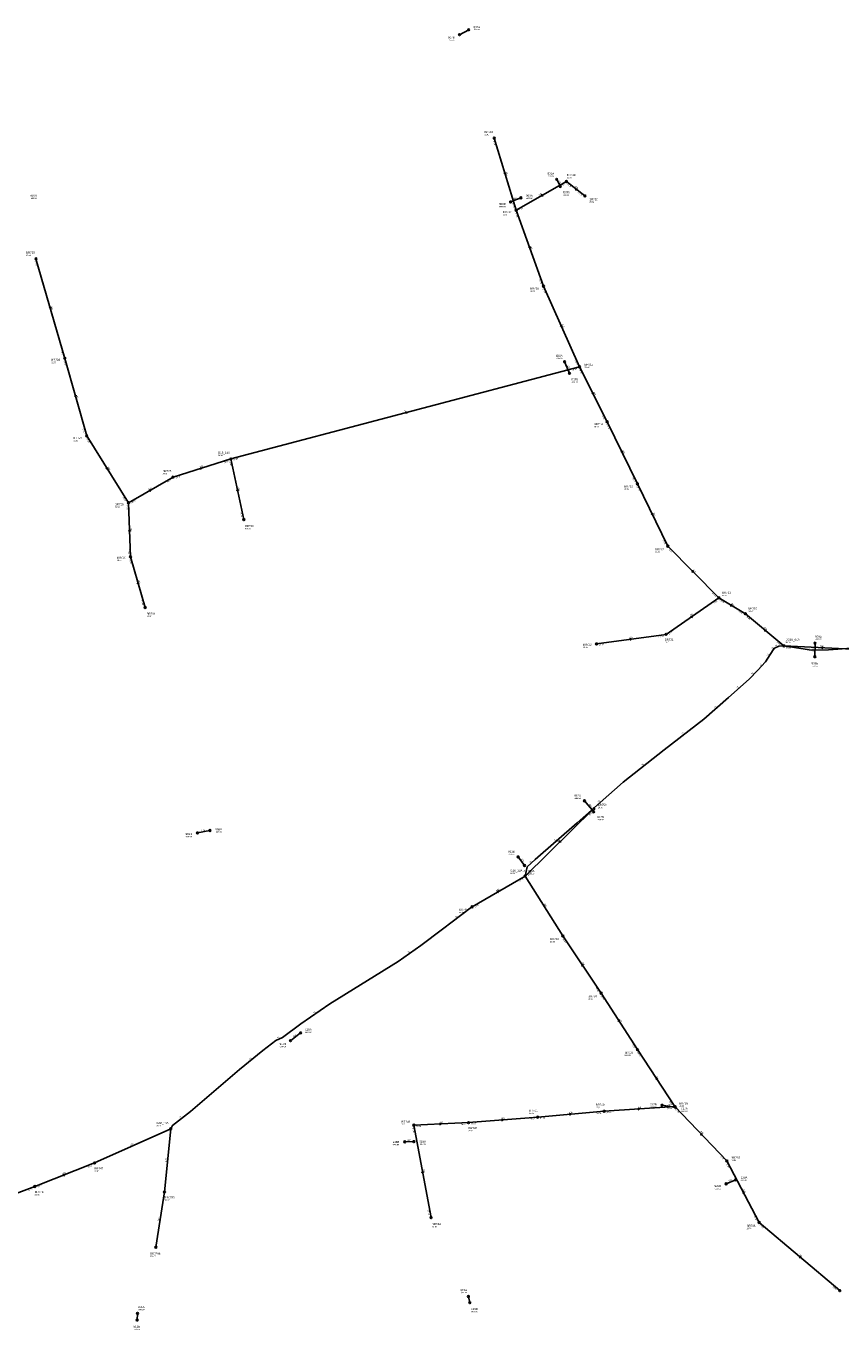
# Model space of a CAD drawing. Header units: metres. Extents: x 179992 to 198392, y 351761 to 369438.
# Tile 144 of 194: x 190264 to 190978, y 363379 to 364523. Entities that reach past the tile are written whole.
import ezdxf

# ---------------------------------------------------------------- set-up
doc = ezdxf.new("R2010")
doc.units = ezdxf.units.M

msp = doc.modelspace()

# ---------------------------------------------------------------- linework, layer by layer
at = {"layer": 'B-WE-RI-DRAINAGE-DRAIN', "linetype": 'Continuous'}
for points in [[(190644.033, 364515.47), (190652.06, 364519.827)], [(190653.056, 363403.03), (190651.778, 363408.479)], [(190361.44, 363387.772), (190361.784, 363393.621)]]:
    msp.add_lwpolyline(points, dxfattribs=at)
at = {"layer": 'B-WE-RI-DRAINAGE-DRAIN_BETON_300', "linetype": 'Continuous'}
for points in [[(190688.827, 364368.698), (190697.887, 364372.368)], [(190740.382, 364218.366), (190736.139, 364228.573)], [(190695.375, 363794.072), (190701.063, 363786.549)], [(190821.57, 363576.188), (190833.501, 363574.121)]]:
    msp.add_lwpolyline(points, dxfattribs=at)
at = {"layer": 'B-WE-RI-DRAINAGE-DRAIN_BETON_500', "linetype": 'Continuous'}
for points in [[(190761.648, 363833.664), (190753.574, 363843.278)], [(190414.333, 363815.097), (190425.227, 363817.276)], [(190495.863, 363632.882), (190504.762, 363639.671)], [(190595.995, 363544.072), (190604.023, 363544.302)], [(190877.756, 363507.309), (190886.127, 363510.864)]]:
    msp.add_lwpolyline(points, dxfattribs=at)
at = {"layer": 'B-WE-RI-DRAINAGE-DRAIN_PVC_160', "linetype": 'Continuous'}
msp.add_lwpolyline([(190732.425, 364382.301), (190729.195, 364388.54)], dxfattribs=at)
at = {"layer": 'B-WE-RI-DRAINAGE-DRAIN_PVC_200', "linetype": 'Continuous'}
msp.add_lwpolyline([(190955.557, 363969.751), (190955.671, 363981.563)], dxfattribs=at)
at = {"layer": 'B-WE-RI-DRAINAGE-RIOOLPUT_INSPECTIEPUT'}
for centre in [(190644.03, 364515.47), (190652.06, 364519.83), (190729.2, 364388.54), (190732.42, 364382.3), (190688.83, 364368.7), (190697.89, 364372.37), (190736.14, 364228.57), (190740.38, 364218.37), (190955.67, 363981.56), (190955.56, 363969.75), (190753.57, 363843.28), (190761.65, 363833.66), (190414.33, 363815.1), (190425.23, 363817.28), (190695.38, 363794.07), (190701.06, 363786.55), (190495.86, 363632.88), (190504.76, 363639.67), (190821.57, 363576.19), (190833.5, 363574.12), (190595.99, 363544.07), (190604.02, 363544.3), (190877.76, 363507.31), (190886.13, 363510.86), (190651.78, 363408.48), (190653.06, 363403.03), (190361.78, 363393.62), (190361.44, 363387.77)]:
    msp.add_circle(centre, 0.8, dxfattribs=at)
at = {"layer": 'B-WE-RI-PERSLEIDING-POMPPUT'}
msp.add_circle((190701.55, 363777.35), 0.8, dxfattribs=at)
at = {"layer": 'B-WE-RI-PERSLEIDING_PP_75', "linetype": 'Continuous'}
for points in [[(190443.59, 364143.21), (190749.33, 364224.04)], [(190928.36, 363979.29), (190946.923, 363976.418), (190952.313, 363975.392), (190967.455, 363975.905), (190991.837, 363977.445), (191021.094, 363979.498), (191040.856, 363981.551), (191052.918, 363981.551), (191062.158, 363978.985), (191091.159, 363973.082), (191118.62, 363966.409), (191157.117, 363967.949), (191183.551, 363972.569), (191246.173, 363989.764), (191260.289, 363993.357), (191311.875, 364009.526), (191316.238, 364010.039), (191319.317, 364010.039), (191321.884, 364010.296), (191339.079, 364007.986), (191355.5, 364006.02)], [(190928.36, 363979.29), (190924.02, 363979.066), (190920.256, 363977.355), (190918.887, 363975.644), (190912.386, 363965.378), (190905.542, 363957.849), (190898.013, 363949.979), (190879.877, 363933.896), (190858.319, 363915.075), (190823.415, 363888.042), (190787.484, 363859.639), (190747.105, 363824.051), (190710.49, 363791.885), (190703.304, 363785.383), (190701.55, 363777.35)], [(190701.55, 363777.35), (190701.457, 363777.117), (190655.069, 363750.175), (190654.841, 363750.088), (190654.573, 363749.93), (190629.206, 363730.742), (190610.041, 363716.44), (190590.303, 363702.423), (190530.233, 363665.237), (190504.775, 363647.788), (190488.756, 363635.774), (190483.035, 363632.913), (190471.593, 363624.332), (190451.284, 363607.455), (190408.091, 363570.841), (190392.358, 363558.542), (190390.84, 363555.53)]]:
    msp.add_lwpolyline(points, dxfattribs=at)
at = {"layer": 'B-WE-RI-PERSLEIDING_STROMINGSRICHTING'}
msp.add_lwpolyline([(190597.67, 364184.69), (190596.46, 364183.62), (190598.04, 364183.3)], dxfattribs=at)
at = {"layer": 'B-WE-RI-VWA-POMPPUT'}
for centre in [(190443.59, 364143.21), (190928.36, 363979.29), (190390.84, 363555.53)]:
    msp.add_circle(centre, 0.8, dxfattribs=at)
at = {"layer": 'B-WE-RI-VWA-RIOOLLEIDING', "linetype": 'Continuous'}
for points in [[(190693.73, 364361.48), (190674.5, 364424.66)], [(190693.73, 364361.48), (190737.69, 364386.7)], [(190737.69, 364386.7), (190754, 364373.96)], [(190717.66, 364294.81), (190693.73, 364361.48)], [(190298.07, 364231.51), (190272.73, 364318.86)], [(190749.33, 364224.04), (190717.66, 364294.81)], [(190298.07, 364231.51), (190317.17, 364163.57)], [(190773.41, 364175.91), (190749.33, 364224.04)], [(190799.96, 364121.41), (190773.41, 364175.91)], [(190317.17, 364163.57), (190353.78, 364104.83)], [(190392.85, 364127.27), (190443.59, 364143.21)], [(190455, 364090), (190443.59, 364143.21)], [(190353.78, 364104.83), (190392.85, 364127.27)], [(190826.7, 364066.66), (190799.96, 364121.41)], [(190353.78, 364104.83), (190355.6, 364057.46)], [(190355.6, 364057.46), (190368.43, 364012.91)], [(190871.3, 364021.37), (190826.7, 364066.66)], [(190871.3, 364021.37), (190825.1, 363989.36)], [(190894.66, 364007.43), (190871.3, 364021.37)], [(190928.36, 363979.29), (190894.66, 364007.43)], [(190825.1, 363989.36), (190764.15, 363980.95)], [(190928.36, 363979.29), (190994.5, 363976.04)], [(190701.55, 363777.35), (190761.91, 363836.44)], [(190701.55, 363777.35), (190655.04, 363750.3)], [(190701.55, 363777.35), (190734.6, 363724.75)], [(190734.6, 363724.75), (190768.18, 363674.5)], [(190768.18, 363674.5), (190800, 363625)], [(190800, 363625), (190832.83, 363575.02)], [(190832.83, 363575.02), (190770.88, 363570.93)], [(190878.37, 363527.39), (190832.83, 363575.02)], [(190712.55, 363565.84), (190651.96, 363560.95)], [(190770.88, 363570.93), (190712.55, 363565.84)], [(190390.84, 363555.53), (190324.07, 363525.57)], [(190385.38, 363500.15), (190390.84, 363555.53)], [(190651.96, 363560.95), (190604.04, 363558.71)], [(190604.04, 363558.71), (190619.06, 363477.64)], [(190271.6, 363505.01), (190324.07, 363525.57)], [(190906.74, 363473.41), (190878.37, 363527.39)], [(190202.7, 363479.2), (190271.6, 363505.01)], [(190377.86, 363451.63), (190385.38, 363500.15)], [(190906.74, 363473.41), (190977.39, 363413.56)]]:
    msp.add_lwpolyline(points, dxfattribs=at)
at = {"layer": 'B-WE-RI-VWA-RIOOLPUT_INSPECTIEPUT'}
for centre in [(190674.5, 364424.66), (190737.69, 364386.7), (190754, 364373.96), (190693.73, 364361.48), (190272.73, 364318.86), (190717.66, 364294.81), (190298.07, 364231.51), (190749.33, 364224.04), (190773.41, 364175.91), (190317.17, 364163.57), (190392.85, 364127.27), (190799.96, 364121.41), (190353.78, 364104.83), (190455, 364090), (190826.7, 364066.66), (190355.6, 364057.46), (190871.3, 364021.37), (190368.43, 364012.91), (190894.66, 364007.43), (190825.1, 363989.36), (190764.15, 363980.95), (190761.91, 363836.44), (190655.04, 363750.3), (190734.6, 363724.75), (190768.18, 363674.5), (190800, 363625), (190832.83, 363575.02), (190712.55, 363565.84), (190770.88, 363570.93), (190604.04, 363558.71), (190651.96, 363560.95), (190324.07, 363525.57), (190878.37, 363527.39), (190271.6, 363505.01), (190385.38, 363500.15), (190619.06, 363477.64), (190906.74, 363473.41), (190377.86, 363451.63), (190977.39, 363413.56)]:
    msp.add_circle(centre, 0.8, dxfattribs=at)
at = {"layer": 'B-WE-RI-VWA_STROMINGSRICHTING'}
for points in [[(190684.38, 364394.66), (190684.11, 364393.07), (190683.01, 364394.24)], [(190747.42, 364380.01), (190745.85, 364380.33), (190746.54, 364378.88)], [(190716.6, 364375.43), (190715.71, 364374.09), (190717.32, 364374.18)], [(190705.89, 364329.74), (190705.7, 364328.15), (190704.53, 364329.26)], [(190285.69, 364276.77), (190285.4, 364275.18), (190284.31, 364276.37)], [(190733.56, 364261.03), (190733.49, 364259.42), (190732.25, 364260.45)], [(190307.92, 364199.12), (190307.62, 364197.54), (190306.54, 364198.73)], [(190761.37, 364201.58), (190761.37, 364199.97), (190760.08, 364200.94)], [(190786.7, 364150.27), (190786.68, 364148.66), (190785.41, 364149.64)], [(190335.32, 364135.8), (190335.48, 364134.2), (190334.1, 364135.04)], [(190416.63, 364135.5), (190418.22, 364135.24), (190417.06, 364134.12)], [(190371.71, 364115.96), (190373.32, 364116.05), (190372.42, 364114.71)], [(190450.3, 364115.35), (190449.29, 364116.6), (190448.89, 364115.05)], [(190813.35, 364095.64), (190813.33, 364094.03), (190812.05, 364095.01)], [(190355.46, 364079.73), (190354.69, 364081.15), (190354.03, 364079.68)], [(190848.5, 364045.55), (190849, 364044.02), (190847.48, 364044.54)], [(190363.11, 364034), (190362.02, 364035.18), (190361.72, 364033.6)], [(190882.11, 364015.76), (190882.98, 364014.4), (190881.37, 364014.52)], [(190846.61, 364005.14), (190848.2, 364005.36), (190847.43, 364003.95)], [(190913.08, 363992.99), (190911.51, 363993.36), (190912.15, 363991.88)], [(190793.1, 363985.67), (190794.62, 363985.16), (190793.3, 363984.24)], [(190962.9, 363978.31), (190961.43, 363977.66), (190962.83, 363976.88)], [(190732.26, 363808.42), (190731.73, 363806.9), (190733.26, 363807.39)], [(190676.69, 363763.72), (190678.29, 363763.82), (190677.41, 363762.48)], [(190752.79, 363698.83), (190751.39, 363699.62), (190751.59, 363698.03)], [(190783.92, 363651.35), (190784.09, 363649.75), (190782.71, 363650.57)], [(190817.81, 363599.2), (190816.41, 363600.01), (190816.6, 363598.41)], [(190680.76, 363564), (190682.26, 363563.4), (190680.88, 363562.56)], [(190740.22, 363568.98), (190741.71, 363568.39), (190740.34, 363567.54)], [(190800.37, 363573.6), (190801.85, 363572.97), (190800.47, 363572.16)], [(190626.53, 363560.48), (190628, 363559.83), (190626.6, 363559.04)], [(190857.12, 363550.66), (190855.6, 363551.21), (190856.07, 363549.67)], [(190612.52, 363516.89), (190611.55, 363518.18), (190611.1, 363516.63)], [(190296.23, 363515.44), (190297.84, 363515.29), (190296.76, 363514.09)], [(190893.86, 363499.46), (190892.55, 363500.4), (190892.59, 363498.79)], [(190943.63, 363443.1), (190942.07, 363443.48), (190942.7, 363442)]]:
    msp.add_lwpolyline(points, dxfattribs=at)

# ---------------------------------------------------------------- texts
at = {"layer": 'B-WE-RI-DRAINAGE_AFM'}
for s, rotation, p in [('160', -62.63, (190730.79, 364387.14)), ('300', 22.05, (190691.61, 364370.66)), ('300', -67.43, (190738.39, 364225.21)), ('200', 89.45, (190954.81, 363974.1)), ('500', -49.98, (190757.21, 363840.16)), ('500', 11.31, (190418.1, 363816.64)), ('300', -52.91, (190697.9, 363792.03)), ('500', 37.34, (190498.61, 363635.96)), ('300', -9.83, (190826.13, 363576.21)), ('500', 1.64, (190598.43, 363544.94)), ('500', 23.01, (190880.2, 363509.19))]:
    msp.add_text(s, height=1.3, rotation=rotation, dxfattribs=at).set_placement(p)
at = {"layer": 'B-WE-RI-DRAINAGE_PUTDEKSELNIVEAU'}
for p in [(190656.3, 364519.14), (190634.03, 364510.28), (190721.18, 364390.74), (190267.73, 364371.36), (190678.62, 364363.96), (190702.34, 364371.23), (190734.6, 364374.18), (190728.5, 364230.95), (190742.18, 364210.08), (190955.75, 363984.32), (190952.59, 363961.11), (190744.66, 363844.86), (190764.73, 363826.15), (190429.94, 363815.25), (190403.86, 363811.24), (190686.66, 363795.81), (190703.95, 363778.88), (190508.6, 363639.62), (190486.27, 363627.05), (190811.07, 363574), (190838.23, 363570.35), (190585.44, 363541.05), (190608.82, 363541.45), (190890.55, 363509.8), (190867.58, 363502.49), (190644.86, 363411.1), (190362.12, 363396.37), (190654.14, 363394.51), (190358.23, 363379.14)]:
    msp.add_text('-999.99', height=1.2, dxfattribs=at).set_placement(p)
at = {"layer": 'B-WE-RI-DRAINAGE_PUTNUMMER'}
for s, p in [('807B', (190634.03, 364512.32)), ('807A', (190656.3, 364521.18)), ('802A', (190721.18, 364392.78)), ('802B', (190734.6, 364376.22)), ('907A', (190267.73, 364373.4)), ('803B', (190678.62, 364366)), ('803A', (190702.34, 364373.27)), ('808A', (190728.5, 364232.99)), ('808B', (190742.18, 364212.12)), ('809A', (190955.75, 363986.36)), ('809B', (190952.59, 363963.15)), ('912A', (190744.66, 363846.9)), ('912B', (190764.73, 363828.19)), ('909A', (190429.94, 363817.29)), ('909B', (190403.86, 363813.28)), ('913B', (190686.66, 363797.85)), ('913A', (190703.95, 363780.92)), ('910A', (190508.6, 363641.66)), ('910B', (190486.27, 363629.09)), ('917B', (190811.07, 363576.04)), ('917A', (190838.23, 363572.39)), ('918B', (190585.44, 363543.09)), ('918A', (190608.82, 363543.49)), ('920A', (190890.55, 363511.84)), ('920B', (190867.58, 363504.53)), ('919A', (190644.86, 363413.14)), ('911A', (190362.12, 363398.41)), ('919B', (190654.14, 363396.55)), ('911B', (190358.23, 363381.18))]:
    msp.add_text(s, height=1.8, dxfattribs=at).set_placement(p)
at = {"layer": 'B-WE-RI-PERSLEIDING_AFM'}
for rotation, p in [(14.81, (190595.25, 364184.1)), (51.34, (190918.31, 363976.17)), (24.45, (190920.86, 363978.49)), (2.95, (190925.12, 363979.9)), (-10.78, (190948.76, 363976.86)), (57.66, (190914.42, 363970.04)), (46.27, (190900.5, 363953.7)), (47.73, (190907.69, 363961.37)), (41.57, (190887.64, 363941.83)), (41.12, (190867.8, 363924.4)), (37.76, (190839.55, 363901.55)), (38.33, (190804.16, 363873.8)), (41.39, (190766, 363841.74)), (41.3, (190727.5, 363807.87)), (77.68, (190701.44, 363780.51)), (42.14, (190705.6, 363788.52)), (30.15, (190676.97, 363763.8)), (37.1, (190640.59, 363740.34)), (35.38, (190598.88, 363709.48)), (34.43, (190516.2, 363656.55)), (26.57, (190484.6, 363634.57)), (39.73, (190460.14, 363615.85)), (38.02, (190398.93, 363564.68))]:
    msp.add_text('75', height=1.3, rotation=rotation, dxfattribs=at).set_placement(p)
at = {"layer": 'B-WE-RI-PERSLEIDING_BOB'}
for s, rotation, p in [('26.90', 14.81, (190743.22, 364220.56)), ('26.60', 14.81, (190445.98, 364141.98)), ('26.41', -8.79, (190930.06, 363977.21))]:
    msp.add_text(s, height=1.2, rotation=rotation, dxfattribs=at).set_placement(p)
at = {"layer": 'B-WE-RI-PERSLEIDING_PUTDEKSELNIVEAU'}
msp.add_text('28.35', height=1.2, dxfattribs=at).set_placement((190688.58, 363779.14))
at = {"layer": 'B-WE-RI-PERSLEIDING_PUTNUMMER'}
msp.add_text('G16_13A', height=1.8, dxfattribs=at).set_placement((190688.58, 363781.18))
at = {"layer": 'B-WE-RI-VWA_AFM'}
for rotation, p in [(-73.07, (190684.4, 364394.79)), (29.84, (190713.96, 364373.99)), (-37.99, (190745.09, 364381.93)), (-70.26, (190705.89, 364329.89)), (-73.82, (190285.72, 364276.9)), (-65.89, (190733.57, 364261.19)), (-74.3, (190307.95, 364199.24)), (-63.42, (190761.37, 364201.72)), (-64.03, (190786.7, 364150.4)), (-58.07, (190335.3, 364135.91)), (17.44, (190416.5, 364135.53)), (29.87, (190371.56, 364115.96)), (-77.9, (190449.73, 364118.29)), (-63.97, (190813.34, 364095.78)), (-87.8, (190355.4, 364082.75)), (-45.44, (190848.46, 364045.67)), (-73.93, (190362.33, 364036.9)), (-30.83, (190882.04, 364015.89)), (34.72, (190846.48, 364005.14)), (7.86, (190792.97, 363985.71)), (-39.86, (190910.81, 363994.97)), (-2.81, (190959.91, 363978.5)), (44.39, (190730.08, 363806.37)), (30.18, (190676.56, 363763.71)), (-57.86, (190717.91, 363752.79)), (-56.25, (190751.18, 363701.37)), (-57.27, (190783.91, 363651.48)), (-56.7, (190816.21, 363601.74)), (3.78, (190800.25, 363573.65)), (4.61, (190680.62, 363564.06)), (4.99, (190740.1, 363569.03)), (2.68, (190626.4, 363560.56)), (-46.29, (190855.08, 363552.88)), (24.17, (190355.71, 363540.65)), (84.37, (190387.18, 363526.36)), (-79.5, (190612.03, 363519.86)), (21.4, (190296.09, 363515.44)), (-62.28, (190892.53, 363502.14)), (81.19, (190380.62, 363474.46)), (-40.27, (190941.38, 363445.1))]:
    msp.add_text('200', height=1.3, rotation=rotation, dxfattribs=at).set_placement(p)
at = {"layer": 'B-WE-RI-VWA_BOB'}
for s, rotation, p in [('27.37', -73.07, (190673.36, 364422.22)), ('27.49', 29.84, (190732.69, 364381.75)), ('27.49', -37.99, (190738.16, 364384.05)), ('27.55', -37.99, (190747.53, 364376.73)), ('27.18', -73.07, (190690.03, 364367.46)), ('27.18', -70.26, (190692.71, 364358.99)), ('27.18', 29.84, (190696.36, 364360.91)), ('27.37', -73.82, (190271.56, 364316.44)), ('27.09', -70.26, (190713.67, 364300.6)), ('27.09', -65.89, (190716.83, 364292.25)), ('27.35', -73.82, (190294.45, 364237.54)), ('27.35', -74.3, (190296.88, 364229.1)), ('26.90', -65.89, (190744.91, 364229.51)), ('26.90', -63.42, (190748.62, 364221.45)), ('26.85', -63.42, (190768.76, 364181.19)), ('27.29', -74.3, (190313.6, 364169.63)), ('26.85', -64.03, (190772.67, 364173.32)), ('27.29', -58.07, (190316.7, 364160.92)), ('26.60', 17.44, (190437.64, 364139.45)), ('26.60', -77.9, (190442.25, 364140.88)), ('26.79', 29.87, (190387.85, 364122.32)), ('26.79', 17.44, (190395.3, 364126.15)), ('26.74', -64.03, (190795.36, 364126.73)), ('26.74', -63.97, (190799.22, 364118.82)), ('26.88', -58.07, (190348.66, 364109.65)), ('26.88', -87.8, (190352.06, 364102.76)), ('26.88', 29.87, (190356.41, 364104.27)), ('26.79', -77.9, (190451.81, 364096.27)), ('26.60', -63.97, (190822.1, 364071.98)), ('26.99', -87.8, (190353.54, 364064.19)), ('26.60', -45.44, (190826.82, 364063.97)), ('26.99', -73.93, (190354.42, 364055.04)), ('26.45', -45.44, (190865.25, 364024.95)), ('27.06', -73.93, (190364.82, 364018.95)), ('27.08', 34.72, (190866.74, 364016.02)), ('26.45', -30.83, (190872.1, 364018.8)), ('26.40', -30.83, (190887.9, 364009.37)), ('26.40', -39.86, (190895.04, 364004.77)), ('27.20', 7.86, (190818.61, 363986.65)), ('27.20', 34.72, (190827.77, 363989.02)), ('27.33', 7.86, (190766.38, 363979.44)), ('26.41', -39.86, (190921.99, 363982.27)), ('26.47', -2.81, (190930.27, 363977.39)), ('27.27', 44.39, (190758.31, 363830.4)), ('27.08', 44.39, (190704.24, 363777.46)), ('27.08', 30.18, (190696.58, 363772.38)), ('27.20', 30.18, (190657.67, 363749.75)), ('25.97', -56.25, (190734.21, 363722.09)), ('26.10', -56.25, (190762.91, 363679.15)), ('26.10', -57.27, (190767.75, 363671.84)), ('0.00', -57.27, (190795.33, 363628.94)), ('26.30', -56.7, (190799.59, 363622.34)), ('26.44', -56.7, (190827.59, 363579.72)), ('26.72', 4.61, (190705.92, 363563.5)), ('26.72', 4.99, (190714.7, 363564.22)), ('26.52', 4.99, (190764.26, 363568.55)), ('26.52', 3.78, (190772.99, 363569.27)), ('26.44', 3.78, (190826.16, 363572.78)), ('27.31', -46.29, (190832.91, 363572.33)), ('26.99', -79.5, (190602.63, 363556.42)), ('26.99', 2.68, (190606.12, 363557.01)), ('26.87', 2.68, (190645.25, 363558.83)), ('26.87', 4.61, (190654.1, 363559.32)), ('27.42', -46.29, (190872.37, 363531.06)), ('26.21', 21.4, (190318.4, 363521.41)), ('27.42', -62.28, (190877.71, 363524.78)), ('26.34', 21.4, (190274.12, 363504.06)), ('26.34', 20.54, (190265.86, 363500.94)), ('27.16', -79.5, (190616.05, 363484)), ('27.58', -62.28, (190901.98, 363478.59)), ('27.58', -40.27, (190907.1, 363470.74)), ('29.01', -40.27, (190971.04, 363416.58))]:
    msp.add_text(s, height=1.2, rotation=rotation, dxfattribs=at).set_placement(p)
at = {"layer": 'B-WE-RI-VWA_PUTDEKSELNIVEAU'}
for s, p in [('28.49', (190665.9, 364427.21)), ('28.38', (190738.02, 364389.45)), ('28.56', (190757.78, 364368.06)), ('28.47', (190681.96, 364357.06)), ('28.62', (190264.13, 364321.41)), ('28.50', (190706.01, 364290.07)), ('28.57', (190286.26, 364227.25)), ('28.48', (190753.68, 364223.13)), ('28.48', (190761.9, 364170.87)), ('28.62', (190305.55, 364158.75)), ('28.28', (190432.27, 364145.81)), ('28.31', (190383.77, 364129.65)), ('28.54', (190788.45, 364116.37)), ('28.56', (190341.99, 364100.49)), ('999.99', (190456, 364081.46)), ('28.40', (190815.57, 364060.97)), ('28.47', (190343.66, 364053.77)), ('28.31', (190874.26, 364023.11)), ('28.29', (190897.41, 364009.32)), ('28.37', (190369.75, 364004.46)), ('28.39', (190752.19, 363977.43)), ('28.31', (190824.02, 363981.74)), ('28.45', (190929.92, 363981.79)), ('28.35', (190765.36, 363836.83)), ('28.36', (190643.68, 363744.96)), ('28.38', (190723.37, 363719.2)), ('28.27', (190756.95, 363668.95)), ('999.99', (190788.77, 363619.45)), ('28.45', (190836.61, 363575.04)), ('28.42', (190705.02, 363568.59)), ('28.31', (190763.43, 363573.68)), ('28.41', (190378.43, 363557.69)), ('28.21', (190593.11, 363558.79)), ('28.25', (190651.88, 363553.21)), ('28.45', (190323.99, 363517.83)), ('28.53', (190882.3, 363527.2)), ('28.33', (190271.6, 363497.27)), ('999.00', (190385.3, 363492.41)), ('28.15', (190619.89, 363469.07)), ('28.74', (190895.76, 363467.51)), ('999.00', (190372.79, 363443.05))]:
    msp.add_text(s, height=1.2, dxfattribs=at).set_placement(p)
at = {"layer": 'B-WE-RI-VWA_PUTNUMMER'}
for s, p in [('BR718', (190665.9, 364429.25)), ('BR719', (190738.02, 364391.49)), ('BR720', (190757.78, 364370.1)), ('BR717', (190681.96, 364359.1)), ('BR729', (190264.13, 364323.45)), ('BR716', (190706.01, 364292.11)), ('BR728', (190286.26, 364229.29)), ('BR715', (190753.68, 364225.17)), ('BR714', (190761.9, 364172.91)), ('BR727', (190305.55, 364160.79)), ('G16_14A', (190432.27, 364147.85)), ('BR725', (190383.77, 364131.69)), ('BR713', (190788.45, 364118.41)), ('BR726', (190341.99, 364102.53)), ('BR732', (190456, 364083.5)), ('BR730', (190343.66, 364055.81)), ('BR712', (190815.57, 364063.01)), ('BR711', (190874.26, 364025.15)), ('BR710', (190897.41, 364011.36)), ('BR731', (190369.75, 364006.5)), ('BR722', (190752.19, 363979.47)), ('BR721', (190824.02, 363983.78)), ('DG16_04A', (190929.92, 363983.83)), ('BR756', (190765.36, 363838.87)), ('BR745', (190643.68, 363747)), ('BR733', (190723.37, 363721.24)), ('BR734', (190756.95, 363670.99)), ('BR735', (190788.77, 363621.49)), ('BR740', (190763.43, 363575.72)), ('BR736', (190836.61, 363577.08)), ('BR741', (190705.02, 363570.63)), ('G08_13A', (190378.43, 363559.73)), ('BR743', (190593.11, 363560.83)), ('BR742', (190651.88, 363555.25)), ('BR737', (190882.3, 363529.24)), ('BR747', (190323.99, 363519.87)), ('BR748', (190271.6, 363499.31)), ('BR0795', (190385.3, 363494.45)), ('BR744', (190619.89, 363471.11)), ('BR738', (190895.76, 363469.55)), ('BR0796', (190372.79, 363445.09))]:
    msp.add_text(s, height=1.8, dxfattribs=at).set_placement(p)

doc.saveas('drawing.dxf')
